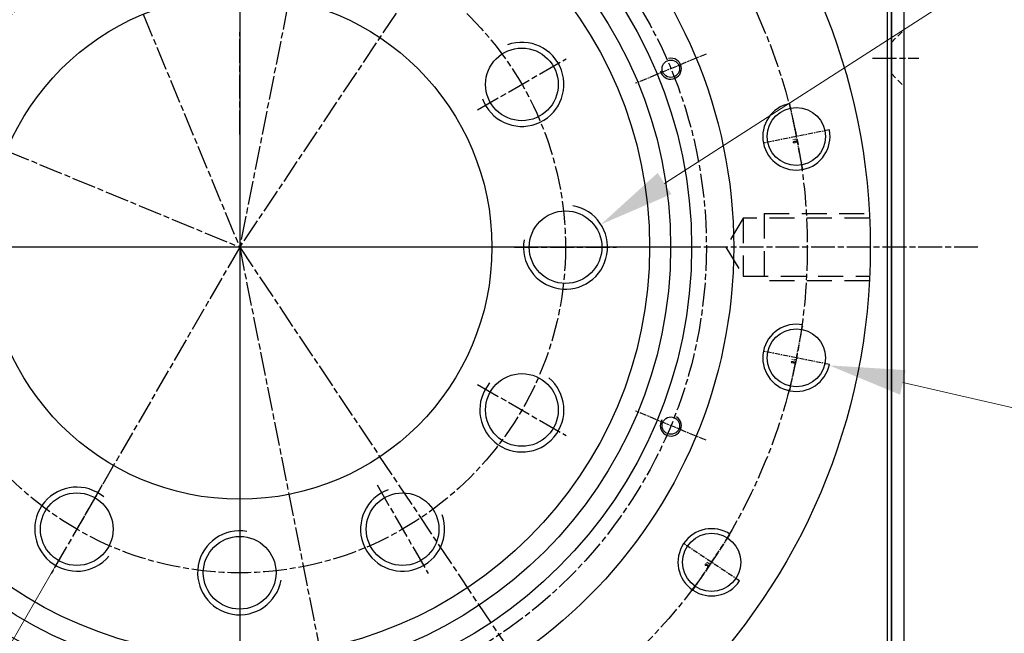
# Model space of a CAD drawing. Header units: millimetres. Extents: x 0 to 3370, y -35 to 2376.
# Tile 9 of 24: x 2542 to 2776, y 893 to 1039. Entities that reach past the tile are written whole.
import ezdxf

# ---------------------------------------------------------------- set-up
doc = ezdxf.new("R2010")
doc.units = ezdxf.units.MM
for name, pattern in [('CENTER', [2, 1.25, -0.25, 0.25, -0.25]), ('CHAIN', [0.3543, 0.2362, -0.0295, 0.0591, -0.0295]), ('HIDDEN', [0.375, 0.25, -0.125])]:
    doc.linetypes.add(name, pattern=pattern)
doc.layers.add('ATA-CENTER', color=133, linetype='CENTER')
doc.layers.add('ATA-HIDDEN', color=1, linetype='HIDDEN')
doc.layers.add('ATA-Thread', color=3, linetype='Continuous', lineweight=25)
doc.styles.get("Standard").update_dxf_attribs({"font": 'gulim.ttc'})
doc.dimstyles.new('ata_L2', dxfattribs={"dimtxt": 18, "dimasz": 18, "dimexe": 9, "dimexo": 9, "dimgap": 9, "dimtad": 0, "dimtih": 1, "dimtoh": 1, "dimdec": 6, "dimdsep": 46, "dimtxsty": 'Standard', "dimcen": 0, "dimclrd": 252, "dimclre": 252, "dimclrt": 4, "dimadec": 6, "dimazin": 2, "dimtfac": 1, "dimtdec": 6, "dimtofl": 0, "dimtmove": 0, "dimatfit": 3, "dimfxl": 0, "dimtolj": 1, "dimtzin": 0, "dimlwd": 0, "dimlwe": 0, "dimarcsym": 0})

# ---------------------------------------------------------------- blocks, each defined once
blk = doc.blocks.new('*D8258')
at = {"color": 252, "lineweight": 0}
blk.add_line((2752.19, 952.63), (2835.24, 933.46), dxfattribs=at)
at = {"color": 252}
blk.add_solid([(2752.87, 955.55), (2751.52, 949.7), (2734.65, 956.68)], dxfattribs=at)
at = {"layer": 'Defpoints', "color": 0}
for p in [(2726.86, 958.48), (2734.65, 956.68)]:
    blk.add_point(p, dxfattribs=at)
at = {"color": 4, "insert": (2948.55, 933.46), "char_height": 18, "attachment_point": 5}
blk.add_mtext('\\A1;16-M16XP2-DP35\\PPCD=270', dxfattribs=at)
blk = doc.blocks.new('*D8257')
at = {"color": 252, "lineweight": 0}
for p, q in [((2805.5, 1070.77), (2695.5, 999.97)), ((2823.5, 1070.77), (2805.5, 1070.77))]:
    blk.add_line(p, q, dxfattribs=at)
at = {"color": 252}
blk.add_solid([(2693.87, 1002.49), (2697.12, 997.44), (2680.36, 990.22)], dxfattribs=at)
at = {"layer": 'Defpoints', "color": 0}
for p in [(2680.36, 990.22), (2671.95, 984.81)]:
    blk.add_point(p, dxfattribs=at)
at = {"color": 4, "insert": (2947.94, 1070.77), "char_height": 18, "attachment_point": 5}
blk.add_mtext('\\A1;12-M20XP2.5-DP40\\PPCD=155', dxfattribs=at)
blk = doc.blocks.new('*D8262')
at = {"color": 252, "lineweight": 0}
for p, q in [((2551.2, 909.9), (2478.82, 784.53)), ((2594.45, 892.31), (2594.45, 753.55))]:
    blk.add_line(p, q, dxfattribs=at)
for start, end in [(244.6413, 249.9206), (263.7823, 265.3587)]:
    blk.add_arc((2594.45, 984.81), 222.27, start, end, dxfattribs=at)
at = {"color": 252}
for points in [[(2500.65, 786.62), (2497.87, 781.31), (2483.32, 792.32)], [(2576.35, 760.28), (2576.59, 766.27), (2594.45, 762.55)]]:
    blk.add_solid(points, dxfattribs=at)
at = {"layer": 'Defpoints', "color": 0}
for p in [(2594.45, 1068.31), (2594.45, 984.81), (2555.7, 917.7), (2594.45, 901.31), (2518.43, 775.95)]:
    blk.add_point(p, dxfattribs=at)
at = {"color": 4, "insert": (2544.26, 768.29), "char_height": 18, "attachment_point": 5}
blk.add_mtext('\\A1;30%%d', dxfattribs=at)
blk = doc.blocks.new('*D8261')
at = {"color": 252, "lineweight": 0}
for p, q in [((2674.45, 865.08), (2736.3, 772.52)), ((2622.55, 843.58), (2644.26, 734.4))]:
    blk.add_line(p, q, dxfattribs=at)
for start, end in [(307.9379, 312.1258), (272.8742, 277.0621)]:
    blk.add_arc((2594.45, 984.81), 246.32, start, end, dxfattribs=at)
at = {"color": 252}
for points in [[(2744.13, 792.98), (2747.65, 788.11), (2731.3, 780.01)], [(2625.21, 737.4), (2624.26, 743.32), (2642.51, 743.23)]]:
    blk.add_solid(points, dxfattribs=at)
at = {"layer": 'Defpoints', "color": 0}
for p in [(2594.45, 984.81), (2594.45, 984.81), (2669.45, 872.56), (2620.79, 852.41), (2673.63, 751.57)]:
    blk.add_point(p, dxfattribs=at)
at = {"color": 4, "insert": (2692.32, 758.77), "char_height": 18, "attachment_point": 5}
blk.add_mtext('\\A1;22.5%%d', dxfattribs=at)
blk = doc.blocks.new('*D8260')
at = {"color": 252, "lineweight": 0}
for p, q in [((2622.55, 843.58), (2644.17, 734.85)), ((2594.45, 818.81), (2594.45, 729.95))]:
    blk.add_line(p, q, dxfattribs=at)
blk.add_arc((2594.45, 984.81), 245.86, 274.1957, 277.0543, dxfattribs=at)
at = {"color": 252}
for points in [[(2612.33, 742.61), (2612.55, 736.62), (2594.45, 738.95)], [(2625.12, 737.85), (2624.17, 743.78), (2642.42, 743.68)]]:
    blk.add_solid(points, dxfattribs=at)
at = {"layer": 'Defpoints', "color": 0}
for p in [(2594.45, 1121.81), (2594.45, 984.81), (2620.79, 852.41), (2594.45, 827.81), (2626.54, 741.06)]:
    blk.add_point(p, dxfattribs=at)
at = {"color": 4, "insert": (2617.97, 740.08), "char_height": 18, "attachment_point": 5}
blk.add_mtext('\\A1;11.25%%d', dxfattribs=at)

msp = doc.modelspace()

# ---------------------------------------------------------------- linework, layer by layer
for p, q in [((2748.4521246, 1453.8123201), (2748.4521246, 838.8123201)), ((2749.4521246, 839.8123201), (2749.4521246, 1453.8123201)), ((2749.4521246, 1113.8123201), (2749.4521246, 834.8123201)), ((2752.4521246, 1113.8123201), (2752.4521246, 832.3123201))]:
    msp.add_line(p, q)
for centre, radius in [((2594.4521246, 984.8123201), 150), ((2594.4521246, 984.8123201), 117.5), ((2594.4521246, 984.8123201), 107.5), ((2594.4521246, 984.8123201), 102.5), ((2594.4521246, 984.8123201), 97.5), ((2594.4521246, 984.8123201), 60), ((2661.5690934, 1023.5623201), 8.647), ((2697.0027527, 1027.2901811), 2.067), ((2726.8581375, 1011.1495136), 6.9175), ((2671.9521246, 984.8123201), 8.647), ((2726.8581375, 958.4751267), 6.9175), ((2661.5690934, 946.0623201), 8.647), ((2697.0027527, 942.3344592), 2.067), ((2555.7021246, 917.6953513), 8.647), ((2633.2021246, 917.6953513), 8.647), ((2594.4521246, 907.3123201), 8.647), ((2706.7005223, 909.8103387), 6.9175)]:
    msp.add_circle(centre, radius)
for centre, radius, start, end in [((2661.5690934, 1023.5623201), 10, 200, 110), ((2697.0027527, 1027.2901811), 2.5, 192.5, 102.5), ((2671.9521246, 984.8123201), 10, 170, 80), ((2661.5690934, 946.0623201), 10, 140, 50), ((2697.0027527, 942.3344592), 2.5, 147.5, 57.5), ((2555.7021246, 917.6953513), 10, 50, 320), ((2633.2021246, 917.6953513), 10, 110, 20), ((2594.4521246, 907.3123201), 10, 80, 350)]:
    msp.add_arc(centre, radius, start, end)
at = {"layer": 'ATA-CENTER', "linetype": 'CHAIN', "ltscale": 23.990969}
for p, q in [((2594.4521246, 1121.8123201), (2594.4521246, 827.8123201)), ((2620.7893181, 1117.218333), (2594.4521246, 984.8123201)), ((2669.4541061, 1097.0607178), (2594.4521246, 984.8123201)), ((2594.4521246, 1093.3123201), (2594.4521246, 856.3123201)), ((2551.9742636, 1087.3629483), (2594.4521246, 984.8123201)), ((2594.4521246, 1068.3123201), (2594.4521246, 901.3123201)), ((2594.4521246, 1011.6653201), (2594.4521246, 1035.9593201)), ((2651.0494828, 1017.4888201), (2672.088704, 1029.6358201)), ((2744.9893279, 1029.8123201), (2755.9521246, 1029.8123201)), ((2491.9014965, 1027.2901811), (2594.4521246, 984.8123201)), ((2770.0331907, 984.8123201), (2418.8710585, 984.8123201)), ((2702.9521246, 984.8123201), (2485.9521246, 984.8123201)), ((2677.9521246, 984.8123201), (2510.9521246, 984.8123201)), ((2594.4521246, 984.8123201), (2555.7021246, 917.6953513)), ((2594.4521246, 984.8123201), (2669.4541061, 872.5639225)), ((2594.4521246, 984.8123201), (2620.7893181, 852.4063073)), ((2659.8051246, 984.8123201), (2684.0991246, 984.8123201)), ((2651.0494828, 952.1358201), (2672.088704, 939.9888201)), ((2561.7756246, 928.2149619), (2549.6286246, 907.1757408)), ((2627.1286246, 928.2149619), (2639.2756246, 907.1757408)), ((2594.4521246, 919.4593201), (2594.4521246, 895.1653201))]:
    msp.add_line(p, q, dxfattribs=at)
at = {"layer": 'ATA-CENTER', "linetype": 'CHAIN', "ltscale": 7.196513}
for p, q in [((2705.3795685, 1030.7599718), (2688.625937, 1023.8203905)), ((2705.3795685, 938.8646685), (2688.625937, 945.8042498))]:
    msp.add_line(p, q, dxfattribs=at)
at = {"layer": 'ATA-CENTER'}
for p, q in [((2728.4188601, 1003.3032314), (2725.2974149, 1018.9957959)), ((2734.7044197, 1012.7102362), (2719.0118552, 1009.588791)), ((2725.2974149, 950.6288444), (2728.4188601, 966.3214089)), ((2734.7044197, 956.9144041), (2719.0118552, 960.0358492)), ((2702.2559604, 903.1585818), (2711.1450841, 916.4620956)), ((2713.3522792, 905.3657768), (2700.0487654, 914.2549005))]:
    msp.add_line(p, q, dxfattribs=at)
at = {"layer": 'ATA-CENTER', "linetype": 'CHAIN', "ltscale": 23.990969}
for radius in [135, 111, 77.5]:
    msp.add_circle((2594.4521246, 984.8123201), radius, dxfattribs=at)
at = {"layer": 'ATA-HIDDEN', "ltscale": 5.769168}
for p, q in [((2749.4521246, 1033.5123201), (2752.4521246, 1036.5123201)), ((2749.4521246, 1026.1123201), (2752.4521246, 1023.1123201))]:
    msp.add_line(p, q, dxfattribs=at)
at = {"layer": 'ATA-HIDDEN', "ltscale": 23.774984}
for p, q in [((2714.2386394, 991.7298201), (2710.082186, 984.8123201)), ((2714.2386394, 991.7298201), (2714.2386394, 977.8948201)), ((2744.2386394, 991.7298201), (2714.2386394, 991.7298201)), ((2719.2386394, 992.8123201), (2719.2386394, 976.8123201)), ((2719.2386394, 992.8123201), (2744.2386394, 992.8123201)), ((2710.082186, 984.8123201), (2714.2386394, 977.8948201)), ((2714.2386394, 977.8948201), (2744.2386394, 977.8948201)), ((2744.2386394, 976.8123201), (2719.2386394, 976.8123201))]:
    msp.add_line(p, q, dxfattribs=at)
at = {"layer": 'ATA-Thread'}
for centre, start, end in [((2726.8581375, 1011.1495136), 101.25, 11.25), ((2726.8581375, 958.4751267), 78.75, 348.75), ((2706.7005223, 909.8103387), 56.25, 326.25)]:
    msp.add_arc(centre, 8, start, end, dxfattribs=at)

# ---------------------------------------------------------------- texts
at = {"layer": 'ATA-Thread', "char_height": 0.7, "width": 11.463999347, "attachment_point": 1}
for insert, rotation in [((2726.6389635, 1010.8081085), 281.25), ((2726.524997, 958.2435837), 258.75), ((2706.304133, 909.7239082), 236.25)]:
    msp.add_mtext('{\\Fsimplex|c129;16}', dxfattribs=dict(at, insert=insert, rotation=rotation))

# ---------------------------------------------------------------- dimensions: what is measured, and where the dimension line sits
for base, line1, line2, picture, middle in [((2626.5429668, 741.0581734), ((2594.4521246, 984.8123201), (2620.7893181, 852.4063073)), ((2594.4521246, 1121.8123201), (2594.4521246, 827.8123201)), '*D8260', (2617.9690733, 740.0821436)), ((2518.432745, 775.9507911), ((2594.4521246, 984.8123201), (2555.7021246, 917.6953513)), ((2594.4521246, 1068.3123201), (2594.4521246, 901.3123201)), '*D8262', (2544.2612155, 768.2875939)), ((2673.628513, 751.5662014), ((2594.4521246, 984.8123201), (2669.4541061, 872.5639225)), ((2594.4521246, 984.8123201), (2620.7893181, 852.4063073)), '*D8261', (2692.3227184, 758.7725023))]:
    dim = msp.add_angular_dim_2l(base=base, line1=line1, line2=line2, dimstyle='ata_L2', override={"dimtfill": 0})
    dim.commit()
    dim.dimension.update_dxf_attribs({"geometry": picture, "text_midpoint": middle, "dimtype": 162})
for center, mpoint, text, picture, middle in [((2671.9521246, 984.8123201), (2680.3610199, 990.2243882), '12-M20XP2.5-DP40\\PPCD=155', '*D8257', (2947.9446583, 1070.7664366)), ((2726.8581375, 958.4751267), (2734.6531655, 956.6758104), '16-M16XP2-DP35\\PPCD=270', '*D8258', (2835.239718, 933.4575467))]:
    dim = msp.add_radius_dim(center=center, mpoint=mpoint, text=text, dimstyle='ata_L2', override={"dimtfill": 0})
    dim.commit()
    dim.dimension.update_dxf_attribs({"geometry": picture, "text_midpoint": middle, "dimtype": 164})

doc.saveas('drawing.dxf')
